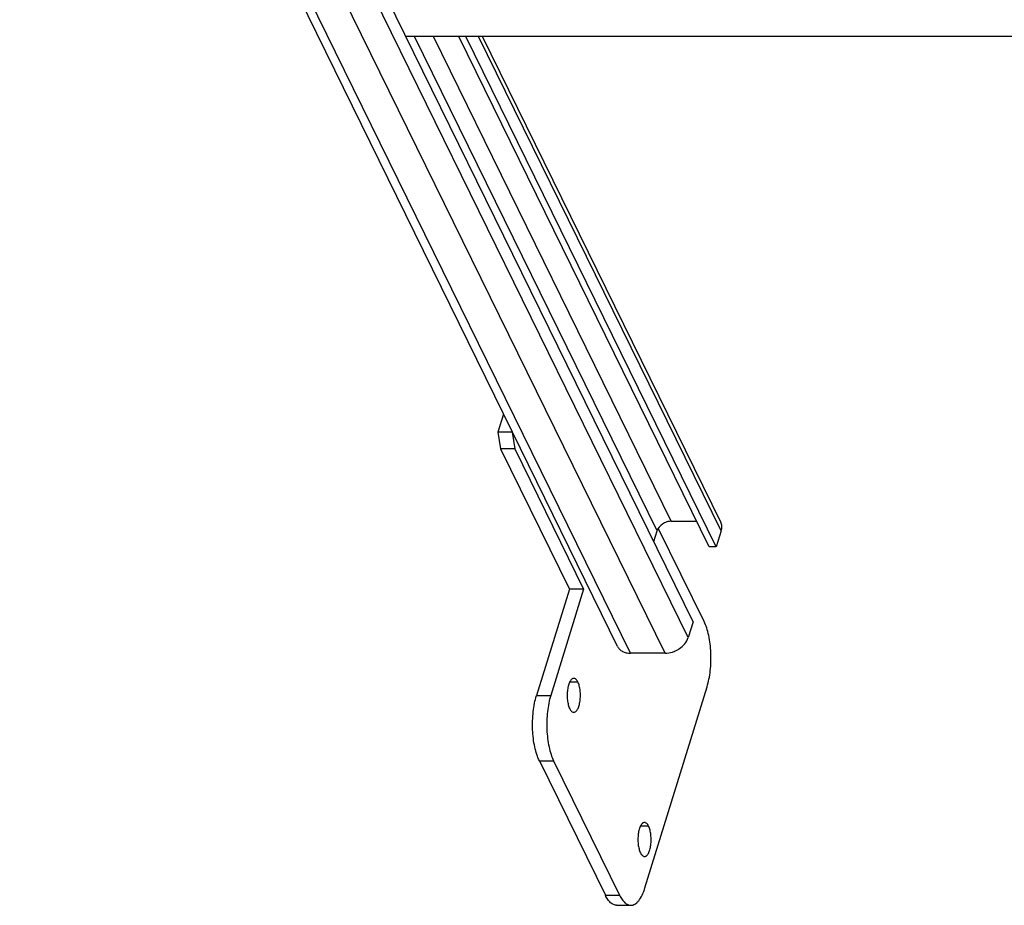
# Model space of a CAD drawing. Header units: millimetres. Extents: x 0 to 2100, y 0 to 2970.
# Tile 3 of 12: x 874 to 1192, y 882 to 1169. Entities that reach past the tile are written whole.
import ezdxf

# ---------------------------------------------------------------- set-up
doc = ezdxf.new("R2010")
doc.units = ezdxf.units.MM
doc.header["$LTSCALE"] = 193.6
doc.layers.get('0').update_dxf_attribs({"linetype": 'CONTINUOUS'})

msp = doc.modelspace()

# ---------------------------------------------------------------- linework, layer by layer
at = {"color": 7, "linetype": 'CONTINUOUS'}
for p, q in [((1091.7, 973.83), (898.31, 1367.93)), ((1033.23, 1035.17), (873.84, 1359.96)), ((1269.74, 1163.19), (998.78, 1163.19)), ((1096.9, 998.11), (1015.9, 1163.19)), ((1099.21, 998.11), (1018.2, 1163.19)), ((1100.64, 1006.09), (1023.55, 1163.19)), ((1030.38, 1040.97), (1028.58, 1035.15)), ((1028.58, 1035.15), (1029.41, 1029.78)), ((1033.19, 1035.15), (1028.58, 1035.15)), ((1033.21, 1035.21), (1033.19, 1035.15)), ((1033.19, 1035.15), (1034.02, 1029.78)), ((1067.24, 965.86), (1033.23, 1035.17)), ((1029.41, 1029.78), (1051.68, 984.4)), ((1034.02, 1029.78), (1029.41, 1029.78)), ((1034.02, 1029.78), (1056.28, 984.4)), ((1095.28, 973.87), (1080.46, 1004.07)), ((1084.65, 1006.34), (1092.87, 1006.34)), ((1078.99, 999.74), (1080.07, 1003.25)), ((1100.79, 1003.25), (1099.21, 998.11)), ((1099.21, 998.11), (1096.9, 998.11)), ((1051.68, 984.4), (1041.03, 949.94)), ((1056.28, 984.4), (1045.63, 949.94)), ((1056.28, 984.4), (1051.68, 984.4)), ((1091.7, 973.83), (1090.11, 968.69)), ((1082.62, 963.65), (1071.46, 963.65)), ((1076.14, 887.78), (1096.23, 952.79)), ((1041.97, 928.86), (1063.32, 885.35)), ((1046.58, 928.86), (1067.93, 885.35)), ((1066.96, 882.1), (1071.56, 882.1))]:
    msp.add_line(p, q, dxfattribs=at)
at = {"color": 9, "linetype": 'CONTINUOUS'}
for p, q in [((1082.62, 963.65), (889.23, 1357.75)), ((1071.46, 963.65), (882.35, 1349.01)), ((1090.11, 968.69), (979.68, 1193.74)), ((1080.07, 1003.25), (1001.58, 1163.19)), ((1084.65, 1006.34), (1007.68, 1163.19)), ((1100.79, 1003.25), (1022.31, 1163.19)), ((1054.44, 954.32), (1051.78, 954.32)), ((1041.03, 949.94), (1045.63, 949.94)), ((1041.97, 928.86), (1046.58, 928.86)), ((1077.32, 907.7), (1074.66, 907.7)), ((1063.32, 885.35), (1067.93, 885.35))]:
    msp.add_line(p, q, dxfattribs=at)
at = {"color": 7, "linetype": 'CONTINUOUS'}
for points, knots in [([(1084.65, 1006.34), (1084.16, 1006.34), (1083.15, 1006.16), (1081.4, 1005.32), (1080.34, 1004.14), (1080.07, 1003.25)], [0, 0, 0, 0, 0.254892, 0.51963, 1, 1, 1, 1]), ([(1100.79, 1003.25), (1100.94, 1003.73), (1101.09, 1004.7), (1100.85, 1005.67), (1100.64, 1006.09)], [0, 0, 0, 0, 0.517394, 1, 1, 1, 1]), ([(1096.23, 952.79), (1096.48, 953.6), (1096.9, 955.33), (1097.46, 959.01), (1097.6, 963.76), (1097.06, 968.41), (1096.18, 971.74), (1095.61, 973.21), (1095.28, 973.87)], [0, 0, 0, 0, 0.118656, 0.247503, 0.519266, 0.780756, 0.89736, 1, 1, 1, 1]), ([(1082.62, 963.65), (1083.43, 963.65), (1084.66, 963.86), (1086.2, 964.47), (1088.24, 965.64), (1089.67, 967.24), (1090.11, 968.69)], [0, 0, 0, 0, 0.254722, 0.387285, 0.519951, 1, 1, 1, 1]), ([(1067.24, 965.86), (1067.41, 965.52), (1067.87, 964.87), (1068.87, 964.17), (1070.1, 963.74), (1071, 963.65), (1071.46, 963.65)], [0, 0, 0, 0, 0.226855, 0.465046, 0.722054, 1, 1, 1, 1]), ([(1053.11, 955.51), (1053, 955.51), (1052.76, 955.46), (1052.43, 955.25), (1052.13, 954.92), (1051.73, 954.29), (1051.34, 953.24), (1051.05, 951.78), (1050.94, 950.16), (1051.02, 948.52), (1051.28, 947.02), (1051.59, 946.1), (1051.78, 945.7)], [0, 0, 0, 0, 0.031393, 0.066536, 0.107892, 0.156539, 0.275362, 0.417885, 0.573838, 0.730884, 0.876531, 1, 1, 1, 1]), ([(1054.44, 954.32), (1054.36, 954.5), (1054.18, 954.82), (1053.85, 955.2), (1053.5, 955.45), (1053.23, 955.51), (1053.11, 955.51)], [0, 0, 0, 0, 0.315948, 0.582084, 0.804557, 1, 1, 1, 1]), ([(1053.11, 944.51), (1053.22, 944.51), (1053.46, 944.56), (1053.79, 944.77), (1054.1, 945.1), (1054.5, 945.74), (1054.88, 946.78), (1055.18, 948.25), (1055.29, 949.87), (1055.21, 951.51), (1054.95, 953.01), (1054.64, 953.93), (1054.44, 954.32)], [0, 0, 0, 0, 0.031393, 0.066536, 0.107892, 0.156539, 0.275362, 0.417885, 0.573838, 0.730884, 0.876531, 1, 1, 1, 1]), ([(1041.97, 928.86), (1041.65, 929.52), (1041.07, 930.99), (1040.2, 934.32), (1039.66, 938.97), (1039.8, 943.72), (1040.35, 947.4), (1040.78, 949.13), (1041.03, 949.94)], [0, 0, 0, 0, 0.10264, 0.219244, 0.480734, 0.752497, 0.881344, 1, 1, 1, 1]), ([(1045.63, 949.94), (1045.38, 949.13), (1044.96, 947.4), (1044.4, 943.72), (1044.26, 938.97), (1044.8, 934.32), (1045.68, 930.99), (1046.25, 929.52), (1046.58, 928.86)], [0, 0, 0, 0, 0.118656, 0.247503, 0.519266, 0.780756, 0.89736, 1, 1, 1, 1]), ([(1051.78, 945.7), (1051.87, 945.53), (1052.05, 945.21), (1052.37, 944.82), (1052.73, 944.57), (1052.99, 944.51), (1053.11, 944.51)], [0, 0, 0, 0, 0.315948, 0.582084, 0.804557, 1, 1, 1, 1]), ([(1075.99, 908.89), (1075.88, 908.89), (1075.64, 908.84), (1075.31, 908.63), (1075.01, 908.3), (1074.61, 907.67), (1074.22, 906.62), (1073.93, 905.16), (1073.82, 903.53), (1073.9, 901.9), (1074.16, 900.4), (1074.47, 899.48), (1074.66, 899.08)], [0, 0, 0, 0, 0.031393, 0.066536, 0.107892, 0.156539, 0.275362, 0.417885, 0.573838, 0.730884, 0.876531, 1, 1, 1, 1]), ([(1077.32, 907.7), (1077.24, 907.88), (1077.06, 908.19), (1076.73, 908.58), (1076.38, 908.83), (1076.11, 908.89), (1075.99, 908.89)], [0, 0, 0, 0, 0.315948, 0.582084, 0.804557, 1, 1, 1, 1]), ([(1075.99, 897.89), (1076.1, 897.89), (1076.34, 897.94), (1076.67, 898.15), (1076.98, 898.48), (1077.37, 899.12), (1077.76, 900.16), (1078.05, 901.62), (1078.16, 903.25), (1078.09, 904.89), (1077.82, 906.39), (1077.52, 907.31), (1077.32, 907.7)], [0, 0, 0, 0, 0.031393, 0.066536, 0.107892, 0.156539, 0.275362, 0.417885, 0.573838, 0.730884, 0.876531, 1, 1, 1, 1]), ([(1074.66, 899.08), (1074.75, 898.91), (1074.93, 898.59), (1075.25, 898.2), (1075.61, 897.95), (1075.87, 897.89), (1075.99, 897.89)], [0, 0, 0, 0, 0.315948, 0.582084, 0.804557, 1, 1, 1, 1]), ([(1071.56, 882.1), (1071.78, 882.1), (1072.24, 882.17), (1072.9, 882.47), (1073.54, 882.95), (1074.39, 883.88), (1075.34, 885.5), (1075.88, 886.96), (1076.14, 887.78)], [0, 0, 0, 0, 0.085908, 0.17754, 0.27941, 0.394403, 0.668127, 1, 1, 1, 1]), ([(1066.96, 882.1), (1066.62, 882.1), (1065.91, 882.27), (1064.94, 882.95), (1064.05, 884), (1063.56, 884.87), (1063.32, 885.35)], [0, 0, 0, 0, 0.195443, 0.417916, 0.684053, 1, 1, 1, 1]), ([(1067.93, 885.35), (1068.17, 884.87), (1068.66, 884), (1069.54, 882.95), (1070.51, 882.27), (1071.23, 882.1), (1071.56, 882.1)], [0, 0, 0, 0, 0.315947, 0.582084, 0.804557, 1, 1, 1, 1])]:
    msp.add_open_spline(points, degree=3, knots=knots, dxfattribs=at)

doc.saveas('drawing.dxf')
